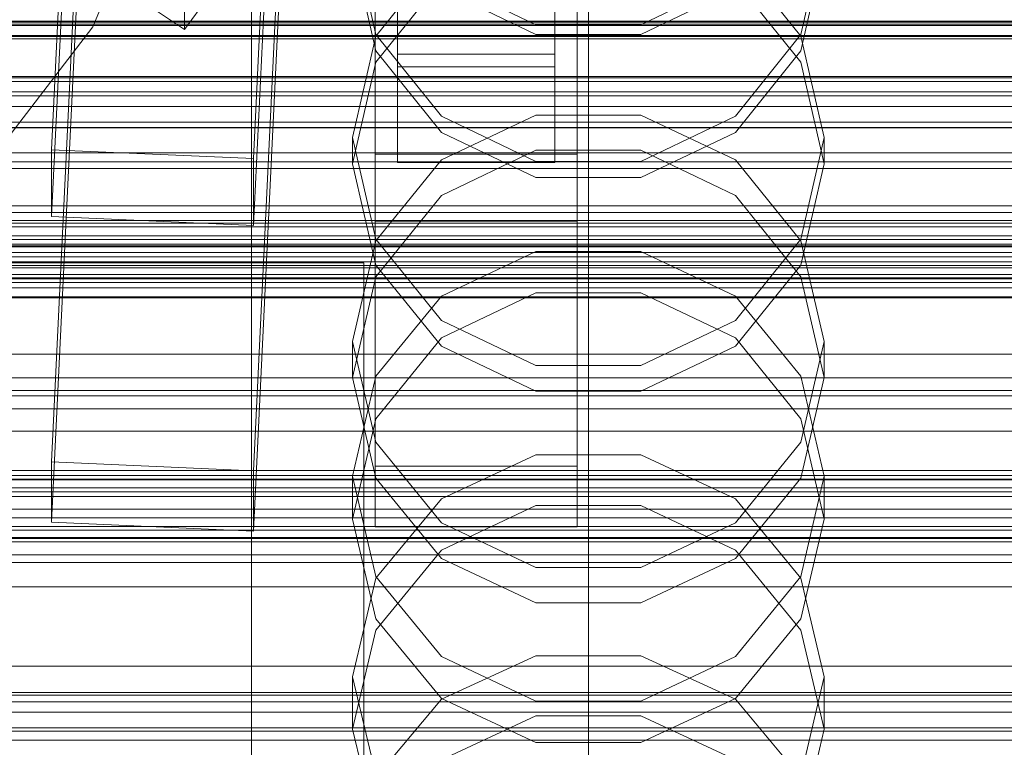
# Model space of a CAD drawing. Header units: millimetres. Extents: x -4738 to 65662, y -68080 to 6847.
# Tile 256 of 256: x -181 to -93, y -34378 to -34313. Entities that reach past the tile are written whole.
import ezdxf

# ---------------------------------------------------------------- set-up
doc = ezdxf.new("R2010")
doc.units = ezdxf.units.MM
for name, color, linetype, lineweight in [('COTAS_O', 1, 'Continuous', 0), ('COTAS_P', 1, 'Continuous', 0), ('frontal_briquetadora', 7, 'Continuous', 0), ('frontal_C01', 7, 'Continuous', 0), ('frontal_C02', 7, 'Continuous', 0), ('frontal_C03', 7, 'Continuous', 0), ('frontal_mezcladora', 7, 'Continuous', 0), ('frontal_secador', 7, 'Continuous', 0), ('frontal_tolva', 7, 'Continuous', 0)]:
    doc.layers.add(name, color=color, linetype=linetype, lineweight=lineweight)
doc.dimstyles.new('R19_100', dxfattribs={"dimtxt": 250, "dimasz": 150, "dimexe": 150, "dimexo": 80, "dimgap": 100, "dimtad": 1, "dimtih": 1, "dimtoh": 1, "dimdsep": 46, "dimcen": 0.09, "dimadec": 0, "dimazin": 0, "dimtfac": 1, "dimtdec": 4, "dimtofl": 0, "dimtmove": 0, "dimatfit": 3, "dimfxl": 1, "dimtolj": 1, "dimtzin": 0, "dimarcsym": 0})

# ---------------------------------------------------------------- blocks, each defined once
blk = doc.blocks.new('DIM_R31_48')
at = {"layer": 'COTAS_O'}
for p, q in [((-1725, -33700), (-1575, -33655)), ((1725, -33700), (1575, -33655)), ((-1725, -34400), (-1725, -33700)), ((-1725, -33700), (1725, -33700)), ((-1725, -33700), (-1575, -33745)), ((1725, -33700), (1575, -33745)), ((1725, -34400), (1725, -33700))]:
    blk.add_line(p, q, dxfattribs=at)
blk.add_text('3450 O', height=250, dxfattribs=at).set_placement((0, -33600))
blk = doc.blocks.new('DIM_R31_49')
at = {"layer": 'COTAS_P'}
for p, q in [((-150, -32300), (550, -32300)), ((550, -32300), (505, -32450)), ((550, -34900), (550, -32300)), ((550, -32300), (595, -32450)), ((550, -34900), (505, -34750)), ((550, -34900), (595, -34750)), ((-150, -34900), (550, -34900))]:
    blk.add_line(p, q, dxfattribs=at)
blk.add_text('2600 P', height=250, rotation=90, dxfattribs=at).set_placement((450, -33600))
blk = doc.blocks.new('DIM_R31_51')
at = {"layer": 'COTAS_O'}
for p, q in [((-650, -33700), (50, -33700)), ((50, -33700), (5, -33850)), ((50, -34900), (50, -33700)), ((50, -33700), (95, -33850)), ((50, -34900), (5, -34750)), ((50, -34900), (95, -34750)), ((-650, -34900), (50, -34900))]:
    blk.add_line(p, q, dxfattribs=at)
blk.add_text('1200 O', height=250, rotation=90, dxfattribs=at).set_placement((-50, -34300))
blk = doc.blocks.new('DIM_R31_52')
at = {"layer": 'COTAS_O'}
for p, q in [((-650, -34200), (-500, -34155)), ((650, -34200), (500, -34155)), ((-650, -34900), (-650, -34200)), ((-650, -34200), (650, -34200)), ((-650, -34200), (-500, -34245)), ((650, -34200), (500, -34245)), ((650, -34900), (650, -34200))]:
    blk.add_line(p, q, dxfattribs=at)
blk.add_text('1300 O', height=250, dxfattribs=at).set_placement((0, -34100))
blk = doc.blocks.new('DIM_R31_57')
at = {"layer": 'COTAS_P'}
for p, q in [((-305, -34680), (395, -34680)), ((395, -34680), (350, -34830)), ((395, -36000), (395, -34680)), ((395, -34680), (440, -34830)), ((395, -36000), (350, -35850)), ((395, -36000), (440, -35850)), ((-305, -36000), (395, -36000))]:
    blk.add_line(p, q, dxfattribs=at)
blk.add_text('1320 P', height=250, rotation=90, dxfattribs=at).set_placement((295, -35340))

msp = doc.modelspace()

# ---------------------------------------------------------------- linework, layer by layer
at = {"layer": 'frontal_briquetadora'}
for p, q in [((-160, -34294.247), (-160, -34314.065)), ((-160, -34294.5), (-160, -34313.519)), ((-160, -34294.515), (-160, -34313.55)), ((-160, -34294.704), (-160, -34313.651)), ((-160, -34294.867), (-160, -34314.683)), ((-160, -34315.301), (-160, -34295.487)), ((-160, -34318.183), (-160, -34299.541)), ((-160, -34300.517), (-160, -34319.289)), ((-160, -34300.538), (-160, -34319.325)), ((-160, -34317.401), (-160, -34302.341)), ((-148.92, -34314.665), (-151, -34305.584)), ((-109, -34305.584), (-111.08, -34314.665)), ((-160, -34306.421), (-160, -34320.524)), ((-160, -34306.82), (-160, -34316.575)), ((-160, -34326.072), (-160, -34307.656)), ((-160, -34326.113), (-160, -34307.682)), ((-151, -34307.055), (-148.92, -34316.128)), ((-148.92, -34314.816), (-143.093, -34307.571)), ((-116.907, -34307.571), (-111.08, -34314.816)), ((-111.08, -34316.128), (-109, -34307.055)), ((-160, -34309.026), (-160, -34326.924)), ((-143.094, -34309.876), (-148.92, -34317.151)), ((-143.093, -34309.762), (-134.673, -34313.812)), ((-125.327, -34313.812), (-116.907, -34309.762)), ((-111.08, -34317.151), (-116.906, -34309.876)), ((-134.674, -34314.669), (-143.094, -34310.629)), ((-116.906, -34310.629), (-125.326, -34314.669)), ((-160, -34313.519), (-160, -34331.59)), ((-160, -34313.55), (-160, -34331.635)), ((-160, -34313.651), (-160, -34331.113)), ((-134.673, -34313.812), (-125.327, -34313.812)), ((-160, -34314.065), (-160, -34333.784)), ((-160, -34314.683), (-160, -34334.398)), ((-143.093, -34321.948), (-148.92, -34314.665)), ((-125.326, -34314.669), (-134.674, -34314.669)), ((-111.08, -34314.665), (-116.907, -34321.948)), ((-160, -34335.011), (-160, -34315.301)), ((-151, -34323.849), (-148.92, -34314.816)), ((-111.08, -34314.816), (-109, -34323.849)), ((-148.92, -34316.128), (-143.094, -34323.39)), ((-116.906, -34323.39), (-111.08, -34316.128)), ((-160, -34316.575), (-160, -34320)), ((-148.92, -34317.151), (-151, -34326.199)), ((-109, -34326.199), (-111.08, -34317.151)), ((-160, -34327.861), (-160, -34317.401)), ((-160, -34335.166), (-160, -34318.183)), ((-160, -34319.289), (-160, -34336.971)), ((-160, -34319.325), (-160, -34337.021)), ((-160, -34320.524), (-160, -34329.551)), ((-134.673, -34321.854), (-143.093, -34325.844)), ((-134.673, -34325.989), (-143.093, -34321.948)), ((-125.327, -34321.854), (-134.673, -34321.854)), ((-116.907, -34325.844), (-125.327, -34321.854)), ((-116.907, -34321.948), (-125.327, -34325.989)), ((-143.094, -34323.39), (-134.674, -34327.416)), ((-125.326, -34327.416), (-116.906, -34323.39)), ((-151, -34323.849), (-151, -34326.199)), ((-151, -34323.849), (-148.92, -34332.883)), ((-111.08, -34332.883), (-109, -34323.849)), ((-109, -34323.849), (-109, -34326.199)), ((-143.094, -34329.005), (-134.674, -34324.981)), ((-134.674, -34324.981), (-125.326, -34324.981)), ((-125.326, -34324.981), (-116.906, -34329.005)), ((-160, -34343.231), (-160, -34326.072)), ((-160, -34343.286), (-160, -34326.113)), ((-143.093, -34325.844), (-148.92, -34333.033)), ((-125.327, -34325.989), (-134.673, -34325.989)), ((-111.08, -34333.033), (-116.907, -34325.844)), ((-160, -34326.924), (-160, -34342.827)), ((-148.92, -34335.219), (-151, -34326.199)), ((-109, -34326.199), (-111.08, -34335.22)), ((-160, -34332.127), (-160, -34327.861)), ((-134.674, -34327.416), (-125.326, -34327.416)), ((-160, -34329.551), (-160, -34332.127)), ((-148.92, -34336.235), (-143.094, -34329.005)), ((-116.906, -34329.005), (-111.08, -34336.235)), ((-160, -34331.113), (-160, -34346.418)), ((-160, -34331.59), (-160, -34348.267)), ((-160, -34331.635), (-160, -34348.326)), ((-148.92, -34333.033), (-151, -34341.997)), ((-148.92, -34332.883), (-143.093, -34340.127)), ((-116.907, -34340.127), (-111.08, -34332.883)), ((-109, -34341.997), (-111.08, -34333.033)), ((-160, -34333.784), (-160, -34353.351)), ((-143.093, -34337.96), (-134.673, -34333.996)), ((-134.673, -34333.996), (-125.327, -34333.996)), ((-125.327, -34333.996), (-116.907, -34337.96)), ((-160, -34334.398), (-160, -34353.959)), ((-160, -34354.568), (-160, -34335.011)), ((-160, -34349.836), (-160, -34335.166)), ((-143.094, -34342.432), (-148.92, -34335.219)), ((-111.08, -34335.22), (-116.906, -34342.432)), ((-151, -34345.219), (-148.92, -34336.235)), ((-111.08, -34336.235), (-109, -34345.219)), ((-160, -34336.971), (-160, -34353.127)), ((-160, -34337.021), (-160, -34353.19)), ((-148.92, -34345.102), (-143.093, -34337.96)), ((-134.674, -34337.684), (-143.094, -34341.688)), ((-125.326, -34337.684), (-134.674, -34337.684)), ((-116.906, -34341.688), (-125.326, -34337.684)), ((-116.907, -34337.96), (-111.08, -34345.102)), ((-143.093, -34340.127), (-134.673, -34344.148)), ((-125.327, -34344.148), (-116.907, -34340.127)), ((-143.094, -34341.688), (-148.92, -34348.879)), ((-111.08, -34348.879), (-116.906, -34341.688)), ((-151, -34341.997), (-151, -34345.219)), ((-151, -34341.997), (-148.92, -34350.961)), ((-134.674, -34346.427), (-143.094, -34342.432)), ((-116.906, -34342.432), (-125.326, -34346.427)), ((-111.08, -34350.961), (-109, -34341.997)), ((-109, -34341.997), (-109, -34345.219)), ((-160, -34342.827), (-160, -34356.124)), ((-160, -34358.71), (-160, -34343.231)), ((-160, -34358.777), (-160, -34343.286)), ((-134.673, -34344.148), (-125.327, -34344.148)), ((-151, -34354.008), (-148.92, -34345.102)), ((-148.92, -34354.166), (-151, -34345.219)), ((-111.08, -34345.102), (-109, -34354.008)), ((-109, -34345.219), (-111.08, -34354.166)), ((-160, -34346.418), (-160, -34358.978)), ((-125.326, -34346.427), (-134.674, -34346.427)), ((-160, -34348.267), (-160, -34363.141)), ((-160, -34348.326), (-160, -34363.212)), ((-148.92, -34348.879), (-151, -34357.809)), ((-109, -34357.809), (-111.08, -34348.879)), ((-160, -34361.631), (-160, -34349.836)), ((-148.92, -34350.961), (-143.093, -34358.15)), ((-116.907, -34358.15), (-111.08, -34350.961)), ((-143.093, -34356.004), (-134.673, -34352.087)), ((-134.673, -34352.087), (-125.327, -34352.087)), ((-125.327, -34352.087), (-116.907, -34356.004)), ((-160, -34353.127), (-160, -34367.36)), ((-160, -34353.19), (-160, -34367.434)), ((-160, -34353.351), (-160, -34372.717)), ((-160, -34353.959), (-160, -34373.318)), ((-151, -34354.008), (-151, -34357.809)), ((-148.92, -34362.915), (-151, -34354.008)), ((-143.094, -34361.311), (-148.92, -34354.166)), ((-111.08, -34354.166), (-116.906, -34361.311)), ((-109, -34354.008), (-111.08, -34362.915)), ((-109, -34354.008), (-109, -34357.809)), ((-160, -34373.92), (-160, -34354.568)), ((-160, -34356.124), (-160, -34366.303)), ((-148.92, -34363.062), (-143.093, -34356.004)), ((-134.674, -34356.608), (-143.094, -34360.574)), ((-125.326, -34356.608), (-134.674, -34356.608)), ((-116.906, -34360.574), (-125.326, -34356.608)), ((-116.907, -34356.004), (-111.08, -34363.062)), ((-151, -34357.809), (-148.92, -34366.693)), ((-143.093, -34358.15), (-134.673, -34362.14)), ((-125.327, -34362.14), (-116.907, -34358.15)), ((-111.08, -34366.693), (-109, -34357.809)), ((-160, -34372.127), (-160, -34358.71)), ((-160, -34372.205), (-160, -34358.777)), ((-160, -34358.978), (-160, -34368.312)), ((-143.094, -34360.574), (-148.92, -34367.693)), ((-111.08, -34367.692), (-116.906, -34360.574)), ((-160, -34370.096), (-160, -34361.631)), ((-134.674, -34365.266), (-143.094, -34361.311)), ((-116.906, -34361.311), (-125.326, -34365.266)), ((-143.093, -34370.057), (-148.92, -34362.915)), ((-134.673, -34362.14), (-125.327, -34362.14)), ((-111.08, -34362.915), (-116.907, -34370.057)), ((-160, -34363.141), (-160, -34375.844)), ((-160, -34363.212), (-160, -34375.925)), ((-151, -34371.863), (-148.92, -34363.062)), ((-111.08, -34363.062), (-109, -34371.863)), ((-125.326, -34365.266), (-134.674, -34365.266)), ((-160, -34366.303), (-160, -34372.973)), ((-148.92, -34366.693), (-143.094, -34373.784)), ((-116.906, -34373.784), (-111.08, -34366.693)), ((-160, -34367.36), (-160, -34379.318)), ((-160, -34367.434), (-160, -34379.401)), ((-148.92, -34367.693), (-151, -34376.522)), ((-109, -34376.522), (-111.08, -34367.692)), ((-160, -34368.312), (-160, -34374.059)), ((-160, -34374.907), (-160, -34370.096)), ((-134.673, -34369.992), (-143.093, -34373.853)), ((-134.673, -34374.021), (-143.093, -34370.057)), ((-125.327, -34369.992), (-134.673, -34369.992)), ((-116.907, -34373.853), (-125.327, -34369.992)), ((-116.907, -34370.057), (-125.327, -34374.021)), ((-160, -34383.153), (-160, -34372.127)), ((-160, -34383.24), (-160, -34372.205)), ((-151, -34371.863), (-151, -34376.522)), ((-151, -34371.863), (-148.92, -34380.664)), ((-111.08, -34380.664), (-109, -34371.863)), ((-109, -34371.863), (-109, -34376.522)), ((-160, -34372.717), (-160, -34391.832)), ((-160, -34372.973), (-160, -34375.878)), ((-160, -34373.318), (-160, -34392.425)), ((-160, -34393.018), (-160, -34373.92)), ((-160, -34374.059), (-160, -34376)), ((-143.093, -34373.853), (-148.92, -34380.809)), ((-143.094, -34373.784), (-134.674, -34377.708)), ((-125.327, -34374.021), (-134.673, -34374.021)), ((-125.326, -34377.708), (-116.906, -34373.784)), ((-111.08, -34380.809), (-116.907, -34373.853)), ((-160, -34375.878), (-160, -34374.907)), ((-160, -34375.844), (-160, -34386.064)), ((-160, -34375.925), (-160, -34386.153)), ((-143.094, -34379.254), (-134.674, -34375.335)), ((-134.674, -34375.335), (-125.326, -34375.335)), ((-125.326, -34375.335), (-116.906, -34379.254)), ((-148.92, -34385.296), (-151, -34376.522)), ((-109, -34376.522), (-111.08, -34385.296)), ((-134.674, -34377.708), (-125.326, -34377.708))]:
    msp.add_line(p, q, dxfattribs=at)
at = {"layer": 'frontal_C01'}
for p, q in [((-130, -34520.192), (-130, -34257.579)), ((-130, -34263.359), (-130, -34525.972)), ((-147, -34314.858), (-147, -34268.636)), ((-133, -34268.636), (-133, -34314.858)), ((-147, -34271.332), (-147, -34317.555)), ((-133, -34317.555), (-133, -34271.332)), ((-177.811, -34352.709), (-174.943, -34292.921)), ((-156.962, -34293.72), (-159.83, -34353.509)), ((-177.811, -34358.103), (-174.943, -34298.314)), ((-159.83, -34358.902), (-156.962, -34299.114)), ((-165.983, -34314.242), (-165.926, -34301.301)), ((-147, -34316.438), (-147, -34303.496)), ((-133, -34303.496), (-133, -34316.438)), ((-177.451, -34306.506), (-165.983, -34314.242)), ((-165.983, -34314.242), (-160.247, -34306.356)), ((-149, -34353.108), (-149, -34307.271)), ((-131, -34307.271), (-131, -34353.108)), ((-149, -34358.5), (-149, -34312.663)), ((-131, -34358.5), (-131, -34312.663)), ((-147, -34313.126), (-147, -34326.067)), ((-133, -34326.067), (-133, -34313.126)), ((-133, -34314.858), (-147, -34314.858)), ((-147, -34314.858), (-147, -34317.555)), ((-133, -34317.555), (-133, -34314.858)), ((-133, -34316.438), (-147, -34316.438)), ((-147, -34316.438), (-147, -34326.067)), ((-133, -34326.067), (-133, -34316.438)), ((-147, -34317.555), (-133, -34317.555)), ((-147, -34326.067), (-133, -34326.067)), ((-450, -34337.218), (450, -34337.218)), ((450, -34348.002), (-450, -34348.002)), ((-425, -34347.993), (425, -34347.993)), ((-159.83, -34353.509), (-177.811, -34352.709)), ((-177.811, -34352.709), (-177.811, -34358.103)), ((-131, -34353.108), (-149, -34353.108)), ((-149, -34353.108), (-149, -34358.5)), ((-131, -34358.5), (-131, -34353.108)), ((-159.83, -34358.902), (-159.83, -34353.509)), ((-177.811, -34358.103), (-159.83, -34358.902)), ((-149, -34358.5), (-131, -34358.5)), ((425, -34359.548), (-425, -34359.548)), ((425, -34361.689), (-425, -34361.689)), ((450, -34370.922), (-450, -34370.922)), ((-425, -34373.245), (425, -34373.245))]:
    msp.add_line(p, q, dxfattribs=at)
at = {"layer": 'frontal_C02'}
for p, q in [((-130, -34521.432), (-130, -34230.937)), ((-130, -34236.667), (-130, -34527.162)), ((-177.811, -34324.929), (-174.943, -34265.663)), ((-156.962, -34266.456), (-159.83, -34325.721)), ((-177.811, -34330.891), (-174.943, -34271.625)), ((-159.83, -34331.684), (-156.962, -34272.418)), ((-149, -34325.324), (-149, -34279.887)), ((-131, -34279.887), (-131, -34325.324)), ((-149, -34331.285), (-149, -34285.848)), ((-131, -34331.285), (-131, -34285.848)), ((-425, -34319.779), (425, -34319.779)), ((-159.83, -34325.721), (-177.811, -34324.929)), ((-177.811, -34324.929), (-177.811, -34330.891)), ((-159.83, -34331.684), (-159.83, -34325.721)), ((-131, -34325.324), (-149, -34325.324)), ((-149, -34325.324), (-149, -34331.285)), ((-131, -34331.285), (-131, -34325.324)), ((425, -34331.234), (-425, -34331.234)), ((-177.811, -34330.891), (-159.83, -34331.684)), ((-149, -34331.285), (-131, -34331.285)), ((425, -34334.92), (-425, -34334.92)), ((-425, -34346.375), (425, -34346.375))]:
    msp.add_line(p, q, dxfattribs=at)
at = {"layer": 'frontal_C03'}
for p, q in [((1250, -34313.572), (-1250, -34313.572)), ((1250, -34313.889), (-1250, -34313.889)), ((1250, -34314.77), (-1250, -34314.77)), ((1250, -34315.064), (-1250, -34315.064)), ((1496, -34318.408), (-1496, -34318.408)), ((1496, -34318.526), (-1496, -34318.526)), ((1496, -34319.792), (-1496, -34319.792)), ((1496, -34320.127), (-1496, -34320.127)), ((-1250, -34321.084), (1250, -34321.084)), ((1496, -34322.466), (-1496, -34322.466)), ((1496, -34322.968), (-1496, -34322.968)), ((1250, -34322.976), (-1250, -34322.976)), ((-1496, -34326.024), (1496, -34326.024)), ((1496, -34326.616), (-1496, -34326.616)), ((1496, -34329.924), (-1496, -34329.924)), ((1496, -34330.516), (-1496, -34330.516)), ((1250, -34331.474), (-1250, -34331.474)), ((1250, -34331.791), (-1250, -34331.791)), ((1250, -34332.585), (-1250, -34332.585)), ((1496, -34333.573), (-1496, -34333.573)), ((-1250, -34333.349), (1250, -34333.349)), ((1250, -34333.564), (-1250, -34333.564)), ((1496, -34334.074), (-1496, -34334.074)), ((1250, -34334.472), (-1250, -34334.472)), ((1250, -34335.236), (-1250, -34335.236)), ((1250, -34335.457), (-1250, -34335.457)), ((1496, -34336.414), (-1496, -34336.414)), ((1250, -34336.03), (-1250, -34336.03)), ((1250, -34336.346), (-1250, -34336.346)), ((1496, -34336.749), (-1496, -34336.749)), ((1496, -34338.015), (-1496, -34338.015)), ((1496, -34338.132), (-1496, -34338.132)), ((1250, -34345.238), (-1250, -34345.238)), ((1250, -34346.843), (-1250, -34346.843)), ((1250, -34353.932), (-1250, -34353.932)), ((1250, -34354.248), (-1250, -34354.248)), ((1250, -34354.329), (-1250, -34354.329)), ((1250, -34355.042), (-1250, -34355.042)), ((1250, -34355.401), (-1250, -34355.401)), ((-1250, -34355.806), (1250, -34355.806)), ((1250, -34356.929), (-1250, -34356.929)), ((1250, -34357.694), (-1250, -34357.694)), ((1250, -34358.488), (-1250, -34358.488)), ((1250, -34358.804), (-1250, -34358.804)), ((1250, -34359.453), (-1250, -34359.453)), ((1250, -34359.829), (-1250, -34359.829)), ((1250, -34376.389), (-1250, -34376.389)), ((1250, -34376.706), (-1250, -34376.706)), ((1250, -34377.5), (-1250, -34377.5))]:
    msp.add_line(p, q, dxfattribs=at)
at = {"layer": 'frontal_mezcladora'}
for p, q in [((-161.361, -34283.129), (-174.149, -34314)), ((-174.149, -34314), (-194.49, -34340.51)), ((-420, -34335), (-150, -34335)), ((-150, -34380), (-150, -34335)), ((-189, -34375), (9, -34375))]:
    msp.add_line(p, q, dxfattribs=at)
at = {"layer": 'frontal_secador'}
for p, q in [((1360, -34313.5), (-1360, -34313.5)), ((1250, -34313.75), (-1250, -34313.75)), ((1360, -34314.863), (-1360, -34314.863)), ((1360, -34318.859), (-1360, -34318.859)), ((1360, -34325.216), (-1360, -34325.216)), ((1250, -34332.924), (-1250, -34332.924)), ((1360, -34333.5), (-1360, -34333.5)), ((1360, -34343.147), (-1360, -34343.147)), ((-1360, -34353.5), (1360, -34353.5)), ((-1250, -34353.5), (1250, -34353.5)), ((1360, -34363.853), (-1360, -34363.853)), ((1360, -34373.5), (-1360, -34373.5)), ((1250, -34374.076), (-1250, -34374.076))]:
    msp.add_line(p, q, dxfattribs=at)
at = {"layer": 'frontal_tolva'}
for p, q in [((-1821.5, -34350), (1821.5, -34350)), ((-1821.5, -34361), (1821.5, -34361))]:
    msp.add_line(p, q, dxfattribs=at)

# ---------------------------------------------------------------- dimensions: what is measured, and where the dimension line sits
at = {"layer": 'COTAS_O'}
for p1, p2, distance, picture, middle in [((-650, -34900), (-650, -33700), -700, 'DIM_R31_51', (50, -34300)), ((-1725, -34400), (1725, -34400), 700, 'DIM_R31_48', (0, -33700)), ((-650, -34900), (650, -34900), 700, 'DIM_R31_52', (0, -34200))]:
    dim = msp.add_aligned_dim(p1=p1, p2=p2, distance=distance, text='<> O', dimstyle='R19_100', dxfattribs=at)
    dim.commit()
    dim.dimension.update_dxf_attribs({"geometry": picture, "text_midpoint": middle})
at = {"layer": 'COTAS_P'}
for p1, p2, picture, middle in [((-150, -34900), (-150, -32300), 'DIM_R31_49', (550, -33600)), ((-305, -36000), (-305, -34680), 'DIM_R31_57', (395, -35340))]:
    dim = msp.add_aligned_dim(p1=p1, p2=p2, distance=-700, text='<> P', dimstyle='R19_100', dxfattribs=at)
    dim.commit()
    dim.dimension.update_dxf_attribs({"geometry": picture, "text_midpoint": middle})

doc.saveas('drawing.dxf')
